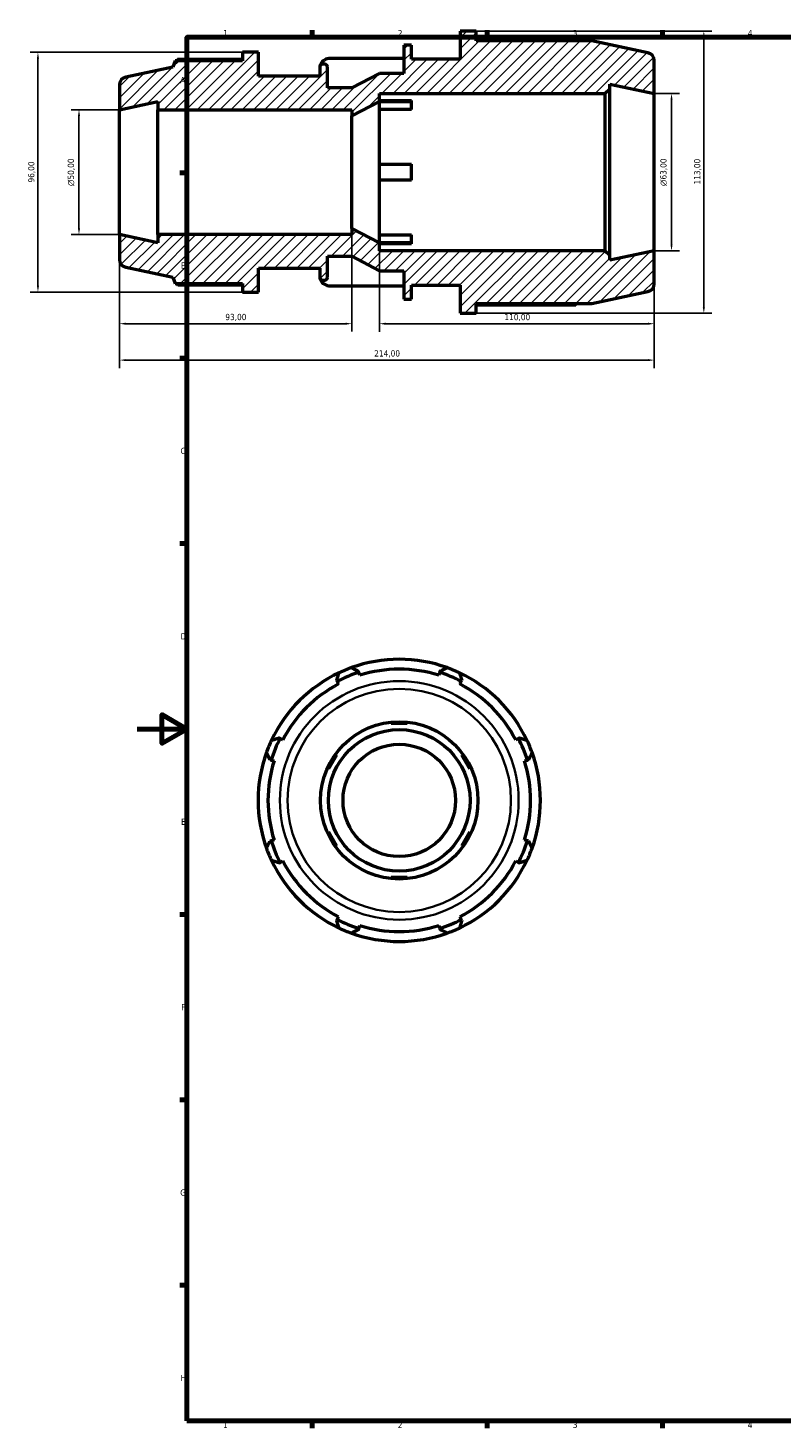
# Model space of a CAD drawing. Header units: millimetres. Extents: x -44 to 931, y -3 to 692.
# Tile 1 of 4: x -44 to 258, y 17 to 578. Entities that reach past the tile are written whole.
import ezdxf

# ---------------------------------------------------------------- set-up
doc = ezdxf.new("R2010")
doc.units = ezdxf.units.MM
for name, color, linetype, lineweight in [('Border (ISO)', 7, 'Continuous', 70), ('Dimension (ISO)', 7, 'Continuous', 25), ('Hatch (ISO)', 7, 'Continuous', 18), ('Visible (ISO)', 7, 'Continuous', 50), ('Visible Narrow (ISO)', 7, 'Continuous', 35)]:
    doc.layers.add(name, color=color, linetype=linetype, lineweight=lineweight)
doc.styles.add('Note Text (ISO)', font='tahoma.ttf')
doc.dimstyles.new('Default (ISO)', dxfattribs={"dimtxt": 2.5, "dimasz": 2.5, "dimexe": 3.175, "dimexo": 0, "dimgap": 0.762, "dimtad": 1, "dimrnd": 1e-08, "dimzin": 0, "dimtxsty": 'Note Text (ISO)', "dimcen": 0.09, "dimdle": 10, "dimclrd": 256, "dimclre": 256, "dimclrt": 232, "dimazin": 0, "dimtfac": 1.40208, "dimtmove": 0, "dimatfit": 3, "dimfxl": 1, "dimtolj": 1, "dimtzin": 0, "dimlwd": -1, "dimlwe": -1, "dimarcsym": 0})

# ---------------------------------------------------------------- blocks, each defined once
blk = doc.blocks.new('Borders Default Border')
at = {"layer": 'Border (ISO)'}
for p, q in [((70.08, 574), (70.08, 576.9)), ((140.17, 574), (140.17, 576.9)), ((210.25, 574), (210.25, 576.9)), ((20, 519.75), (17.1, 519.75)), ((20, 445.5), (17.1, 445.5)), ((20, 371.25), (17.1, 371.25)), ((20, 222.75), (17.1, 222.75)), ((20, 148.5), (17.1, 148.5)), ((20, 74.25), (17.1, 74.25)), ((70.08, 20), (70.08, 17.1)), ((140.17, 20), (140.17, 17.1)), ((210.25, 20), (210.25, 17.1))]:
    blk.add_line(p, q, dxfattribs=at)
at = {"layer": 'Border (ISO)', "flags": 128}
for points in [[(20, 20), (20, 574), (821, 574), (821, 20), (20, 20)], [(0, 297), (20, 297), (10, 302.77), (10, 291.23), (20, 297)]]:
    blk.add_lwpolyline(points, dxfattribs=at)
at = {"layer": 'Border (ISO)', "color": 232, "true_color": 0xca0064, "char_height": 2.5, "attachment_point": 7, "style": 'Note Text (ISO)'}
for s, insert in [('1', (34.48, 574.4)), ('2', (104.37, 574.4)), ('3', (174.43, 574.35)), ('4', (244.42, 574.4)), ('A', (17.29, 555.62)), ('B', (17.59, 481.37)), ('C', (17.43, 407.08)), ('D', (17.43, 332.88)), ('E', (17.64, 258.63)), ('F', (17.7, 184.38)), ('G', (17.31, 110.08)), ('H', (17.44, 35.88)), ('1', (34.48, 17.1)), ('2', (104.37, 17.1)), ('3', (174.43, 17.05)), ('4', (244.42, 17.1))]:
    blk.add_mtext(s, dxfattribs=dict(at, insert=insert))
blk = doc.blocks.new('*D7')
at = {"layer": 'Defpoints', "color": 0, "transparency": 16777216}
for p in [(-7, 545), (-23.22, 495), (-7, 495)]:
    blk.add_point(p, dxfattribs=at)
at = {"layer": 'Dimension (ISO)', "transparency": 16777216}
for p, q in [((-7, 545), (-26.4, 545)), ((-23.22, 542.5), (-23.22, 497.5)), ((-7, 495), (-26.4, 495))]:
    blk.add_line(p, q, dxfattribs=at)
for points in [[(-23.64, 542.5), (-22.8, 542.5), (-23.22, 545)], [(-23.64, 497.5), (-22.8, 497.5), (-23.22, 495)]]:
    blk.add_solid(points, dxfattribs=at)
at = {"layer": 'Dimension (ISO)', "color": 232, "true_color": 0xca0064, "transparency": 16777216, "insert": (-27.74, 514.44), "char_height": 2.5, "attachment_point": 1, "rotation": 90, "style": 'Note Text (ISO)'}
blk.add_mtext('\\A1;\\fAIGDT|b0|i0;\\H2.5000;\\ln\\fTahoma|b0|i0;\\H2.5000;50,00', dxfattribs=at)
blk = doc.blocks.new('*D8')
at = {"layer": 'Defpoints', "color": 0, "transparency": 16777216}
for p in [(-7, 495), (86, 497.5), (-7, 459.32)]:
    blk.add_point(p, dxfattribs=at)
at = {"layer": 'Dimension (ISO)', "transparency": 16777216}
for p, q in [((-7, 495), (-7, 456.14)), ((86, 497.5), (86, 456.14)), ((83.5, 459.32), (-4.5, 459.32))]:
    blk.add_line(p, q, dxfattribs=at)
for points in [[(-4.5, 459.74), (-4.5, 458.9), (-7, 459.32)], [(83.5, 459.74), (83.5, 458.9), (86, 459.32)]]:
    blk.add_solid(points, dxfattribs=at)
at = {"layer": 'Dimension (ISO)', "color": 232, "true_color": 0xca0064, "transparency": 16777216, "insert": (35.35, 463.25), "char_height": 2.5, "attachment_point": 1, "style": 'Note Text (ISO)'}
blk.add_mtext('\\A1;93,00', dxfattribs=at)
blk = doc.blocks.new('*D9')
at = {"layer": 'Defpoints', "color": 0, "transparency": 16777216}
for p in [(97, 491.65), (207, 488.5), (207, 459.3)]:
    blk.add_point(p, dxfattribs=at)
at = {"layer": 'Dimension (ISO)', "transparency": 16777216}
for p, q in [((97, 491.65), (97, 456.12)), ((207, 488.5), (207, 456.12)), ((99.5, 459.3), (204.5, 459.3))]:
    blk.add_line(p, q, dxfattribs=at)
for points in [[(99.5, 459.72), (99.5, 458.88), (97, 459.3)], [(204.5, 459.72), (204.5, 458.88), (207, 459.3)]]:
    blk.add_solid(points, dxfattribs=at)
at = {"layer": 'Dimension (ISO)', "color": 232, "true_color": 0xca0064, "transparency": 16777216, "insert": (147.05, 463.23), "char_height": 2.5, "attachment_point": 1, "style": 'Note Text (ISO)'}
blk.add_mtext('\\A1;110,00', dxfattribs=at)
blk = doc.blocks.new('*D10')
at = {"layer": 'Defpoints', "color": 0, "transparency": 16777216}
for p in [(135.75, 576.5), (135.75, 463.5), (226.86, 463.5)]:
    blk.add_point(p, dxfattribs=at)
at = {"layer": 'Dimension (ISO)', "transparency": 16777216}
for p, q in [((135.75, 576.5), (230.03, 576.5)), ((226.86, 574), (226.86, 466)), ((135.75, 463.5), (230.03, 463.5))]:
    blk.add_line(p, q, dxfattribs=at)
for points in [[(226.44, 574), (227.28, 574), (226.86, 576.5)], [(226.44, 466), (227.28, 466), (226.86, 463.5)]]:
    blk.add_solid(points, dxfattribs=at)
at = {"layer": 'Dimension (ISO)', "color": 232, "true_color": 0xca0064, "transparency": 16777216, "insert": (222.92, 515.05), "char_height": 2.5, "attachment_point": 1, "rotation": 90, "style": 'Note Text (ISO)'}
blk.add_mtext('\\A1;113,00', dxfattribs=at)
blk = doc.blocks.new('*D11')
at = {"layer": 'Defpoints', "color": 0, "transparency": 16777216}
for p in [(42.24, 568), (-39.64, 472), (42.24, 472)]:
    blk.add_point(p, dxfattribs=at)
at = {"layer": 'Dimension (ISO)', "transparency": 16777216}
for p, q in [((42.24, 568), (-42.81, 568)), ((-39.64, 565.5), (-39.64, 474.5)), ((42.24, 472), (-42.81, 472))]:
    blk.add_line(p, q, dxfattribs=at)
for points in [[(-40.06, 565.5), (-39.22, 565.5), (-39.64, 568)], [(-40.06, 474.5), (-39.22, 474.5), (-39.64, 472)]]:
    blk.add_solid(points, dxfattribs=at)
at = {"layer": 'Dimension (ISO)', "color": 232, "true_color": 0xca0064, "transparency": 16777216, "insert": (-43.57, 515.85), "char_height": 2.5, "attachment_point": 1, "rotation": 90, "style": 'Note Text (ISO)'}
blk.add_mtext('\\A1;96,00', dxfattribs=at)
blk = doc.blocks.new('*D12')
at = {"layer": 'Defpoints', "color": 0, "transparency": 16777216}
for p in [(-7, 495), (207, 488.5), (207, 444.73)]:
    blk.add_point(p, dxfattribs=at)
at = {"layer": 'Dimension (ISO)', "transparency": 16777216}
for p, q in [((-7, 495), (-7, 441.56)), ((207, 488.5), (207, 441.56)), ((-4.5, 444.73), (204.5, 444.73))]:
    blk.add_line(p, q, dxfattribs=at)
for points in [[(-4.5, 445.15), (-4.5, 444.32), (-7, 444.73)], [(204.5, 445.15), (204.5, 444.32), (207, 444.73)]]:
    blk.add_solid(points, dxfattribs=at)
at = {"layer": 'Dimension (ISO)', "color": 232, "true_color": 0xca0064, "transparency": 16777216, "insert": (94.95, 448.67), "char_height": 2.5, "attachment_point": 1, "style": 'Note Text (ISO)'}
blk.add_mtext('\\A1;214,00', dxfattribs=at)
blk = doc.blocks.new('*D13')
at = {"layer": 'Defpoints', "color": 0, "transparency": 16777216}
for p in [(207, 551.5), (207, 488.5), (213.92, 488.5)]:
    blk.add_point(p, dxfattribs=at)
at = {"layer": 'Dimension (ISO)', "transparency": 16777216}
for p, q in [((207, 551.5), (217.1, 551.5)), ((213.92, 549), (213.92, 491)), ((207, 488.5), (217.1, 488.5))]:
    blk.add_line(p, q, dxfattribs=at)
for points in [[(213.51, 549), (214.34, 549), (213.92, 551.5)], [(213.51, 491), (214.34, 491), (213.92, 488.5)]]:
    blk.add_solid(points, dxfattribs=at)
at = {"layer": 'Dimension (ISO)', "color": 232, "true_color": 0xca0064, "transparency": 16777216, "insert": (209.4, 514.44), "char_height": 2.5, "attachment_point": 1, "rotation": 90, "style": 'Note Text (ISO)'}
blk.add_mtext('\\A1;\\fAIGDT|b0|i0;\\H2.5000;\\ln\\fTahoma|b0|i0;\\H2.5000;63,00', dxfattribs=at)

msp = doc.modelspace()

# ---------------------------------------------------------------- hatches: boundary and pattern name
at = {"layer": 'Hatch (ISO)'}
h = msp.add_hatch(dxfattribs=at)
h.set_pattern_fill('ANSI31', color=256, scale=25.4, style=0)
h.set_pattern_definition([(45, (0, 0), (-2.245064, 2.245064), [])])
edge = h.paths.add_edge_path()
edge.add_line((48.64, 472), (48.64, 481.6))
edge.add_line((48.64, 481.6), (73.157, 481.6))
edge.add_line((73.157, 481.6), (73.157, 477.8))
edge.add_ellipse((74.157, 477.8), major_axis=(-1, 0), ratio=1, start_angle=0, end_angle=90)
edge.add_line((74.157, 476.8), (75.214, 476.8))
edge.add_ellipse((75.214, 477.8), major_axis=(0, -1), ratio=1, start_angle=0, end_angle=90)
edge.add_line((76.214, 477.8), (76.214, 486.3))
edge.add_line((76.214, 486.3), (86, 486.3))
edge.add_line((86, 486.3), (97, 480.45))
edge.add_line((97, 480.45), (106.786, 480.45))
edge.add_line((106.786, 480.45), (106.786, 469.15))
edge.add_line((106.786, 469.15), (109.843, 469.15))
edge.add_line((109.843, 469.15), (109.843, 474.8))
edge.add_line((109.843, 474.8), (129.349, 474.8))
edge.add_line((129.349, 474.8), (129.349, 463.5))
edge.add_line((129.349, 463.5), (135.749, 463.5))
edge.add_line((135.749, 463.5), (135.749, 467.455))
edge.add_line((135.749, 467.455), (182.089, 467.455))
edge.add_line((182.089, 467.455), (204.505, 472.22))
edge.add_ellipse((203.85, 475.301), major_axis=(0.655, -3.081), ratio=1, start_angle=0, end_angle=78)
edge.add_line((207, 475.301), (207, 488.5))
edge.add_line((207, 488.5), (189.167, 484.709))
edge.add_line((189.167, 484.709), (189.167, 486.61))
edge.add_line((189.167, 486.61), (187.277, 488.5))
edge.add_line((187.277, 488.5), (97, 488.5))
edge.add_line((97, 488.5), (97, 491.65))
edge.add_line((97, 491.65), (86, 497.5))
edge.add_line((86, 497.5), (86, 495))
edge.add_line((86, 495), (8.286, 495))
edge.add_line((8.286, 495), (8.286, 491.751))
edge.add_line((8.286, 491.751), (-7, 495))
edge.add_line((-7, 495), (-7, 485.051))
edge.add_ellipse((-3.85, 485.051), major_axis=(-3.15, 0), ratio=1, start_angle=0, end_angle=78)
edge.add_line((-4.505, 481.97), (14.4, 477.951))
edge.add_line((14.4, 477.951), (15.242, 475.36))
edge.add_line((15.242, 475.36), (42.24, 475.36))
edge.add_line((42.24, 475.36), (42.24, 472))
edge.add_line((42.24, 472), (48.64, 472))
edge = h.paths.add_edge_path()
edge.add_line((48.64, 558.4), (48.64, 568))
edge.add_line((48.64, 568), (42.24, 568))
edge.add_line((42.24, 568), (42.24, 564.64))
edge.add_line((42.24, 564.64), (15.242, 564.64))
edge.add_line((15.242, 564.64), (14.4, 562.049))
edge.add_line((14.4, 562.049), (-4.505, 558.03))
edge.add_ellipse((-3.85, 554.949), major_axis=(-0.655, 3.081), ratio=1, start_angle=0, end_angle=78)
edge.add_line((-7, 554.949), (-7, 545))
edge.add_line((-7, 545), (8.286, 548.249))
edge.add_line((8.286, 548.249), (8.286, 545))
edge.add_line((8.286, 545), (86, 545))
edge.add_line((86, 545), (86, 542.5))
edge.add_line((86, 542.5), (97, 548.35))
edge.add_line((97, 548.35), (97, 551.5))
edge.add_line((97, 551.5), (187.277, 551.5))
edge.add_line((187.277, 551.5), (189.167, 553.39))
edge.add_line((189.167, 553.39), (189.167, 555.291))
edge.add_line((189.167, 555.291), (207, 551.5))
edge.add_line((207, 551.5), (207, 564.699))
edge.add_ellipse((203.85, 564.699), major_axis=(3.15, 0), ratio=1, start_angle=0, end_angle=78)
edge.add_line((204.505, 567.78), (182.089, 572.545))
edge.add_line((182.089, 572.545), (135.749, 572.545))
edge.add_line((135.749, 572.545), (135.749, 576.5))
edge.add_line((135.749, 576.5), (129.349, 576.5))
edge.add_line((129.349, 576.5), (129.349, 565.2))
edge.add_line((129.349, 565.2), (109.843, 565.2))
edge.add_line((109.843, 565.2), (109.843, 570.85))
edge.add_line((109.843, 570.85), (106.786, 570.85))
edge.add_line((106.786, 570.85), (106.786, 559.55))
edge.add_line((106.786, 559.55), (97, 559.55))
edge.add_line((97, 559.55), (86, 553.7))
edge.add_line((86, 553.7), (76.214, 553.7))
edge.add_line((76.214, 553.7), (76.214, 562.2))
edge.add_ellipse((75.214, 562.2), major_axis=(1, 0), ratio=1, start_angle=0, end_angle=90)
edge.add_line((75.214, 563.2), (74.157, 563.2))
edge.add_ellipse((74.157, 562.2), major_axis=(0, 1), ratio=1, start_angle=0, end_angle=90)
edge.add_line((73.157, 562.2), (73.157, 558.4))
edge.add_line((73.157, 558.4), (48.64, 558.4))

# ---------------------------------------------------------------- linework, layer by layer
at = {"layer": 'Visible (ISO)'}
for p, q in [((135.749, 576.5), (129.349, 576.5)), ((129.349, 576.5), (129.349, 565.2)), ((135.749, 572.545), (135.749, 576.5)), ((175.534, 573.162), (135.749, 573.162)), ((182.089, 572.545), (135.749, 572.545)), ((204.505, 567.78), (182.089, 572.545)), ((48.64, 568), (42.24, 568)), ((42.24, 568), (42.24, 564.64)), ((48.64, 558.4), (48.64, 568)), ((109.843, 570.85), (106.786, 570.85)), ((106.786, 570.85), (106.786, 559.55)), ((109.843, 565.2), (109.843, 570.85)), ((14.4, 562.049), (-4.505, 558.03)), ((15.242, 564.64), (14.4, 562.049)), ((42.24, 564.64), (15.242, 564.64)), ((42.24, 565.165), (16.334, 565.165)), ((73.157, 562.2), (73.157, 558.4)), ((75.214, 563.2), (74.157, 563.2)), ((76.214, 553.7), (76.214, 562.2)), ((106.786, 565.55), (76.728, 565.55)), ((129.349, 565.2), (109.843, 565.2)), ((207, 551.5), (207, 564.699)), ((73.157, 558.4), (48.64, 558.4)), ((97, 559.55), (86, 553.7)), ((106.786, 559.55), (97, 559.55)), ((189.167, 553.39), (189.167, 555.291)), ((189.167, 555.291), (207, 551.5)), ((-7, 554.949), (-7, 545)), ((86, 553.7), (76.214, 553.7)), ((97, 548.35), (97, 551.5)), ((97, 551.5), (187.277, 551.5)), ((187.277, 551.5), (189.167, 553.39)), ((187.277, 551.5), (187.277, 488.5)), ((189.167, 486.61), (189.167, 553.39)), ((207, 488.5), (207, 551.5)), ((-7, 545), (8.286, 548.249)), ((-7, 495), (-7, 545)), ((8.286, 548.249), (8.286, 545)), ((8.286, 545), (86, 545)), ((8.286, 495), (8.286, 545)), ((86, 542.5), (97, 548.35)), ((86, 545), (86, 542.5)), ((97, 548.739), (109.843, 548.739)), ((97, 491.65), (97, 548.35)), ((97, 548.274), (109.843, 548.274)), ((109.843, 545.074), (97, 545.074)), ((109.843, 548.274), (109.843, 548.739)), ((109.843, 545.074), (109.843, 548.274)), ((86, 497.5), (86, 542.5)), ((97, 523.2), (109.843, 523.2)), ((109.843, 516.8), (109.843, 523.2)), ((109.843, 516.8), (97, 516.8)), ((8.286, 491.751), (-7, 495)), ((-7, 495), (-7, 485.051)), ((86, 495), (8.286, 495)), ((8.286, 495), (8.286, 491.751)), ((97, 491.65), (86, 497.5)), ((86, 497.5), (86, 495)), ((97, 494.926), (109.843, 494.926)), ((109.843, 491.726), (109.843, 494.926)), ((109.843, 491.726), (97, 491.726)), ((97, 488.5), (97, 491.65)), ((109.843, 491.261), (97, 491.261)), ((187.277, 488.5), (97, 488.5)), ((109.843, 491.261), (109.843, 491.726)), ((189.167, 486.61), (187.277, 488.5)), ((207, 488.5), (189.167, 484.709)), ((207, 475.301), (207, 488.5)), ((76.214, 477.8), (76.214, 486.3)), ((76.214, 486.3), (86, 486.3)), ((86, 486.3), (97, 480.45)), ((189.167, 484.709), (189.167, 486.61)), ((-4.505, 481.97), (14.4, 477.951)), ((14.4, 477.951), (15.242, 475.36)), ((48.64, 472), (48.64, 481.6)), ((48.64, 481.6), (73.157, 481.6)), ((73.157, 481.6), (73.157, 477.8)), ((74.157, 476.8), (75.214, 476.8)), ((97, 480.45), (106.786, 480.45)), ((106.786, 480.45), (106.786, 469.15)), ((15.242, 475.36), (42.24, 475.36)), ((16.334, 474.835), (42.24, 474.835)), ((42.24, 475.36), (42.24, 472)), ((42.24, 472), (48.64, 472)), ((76.728, 474.45), (106.786, 474.45)), ((109.843, 469.15), (109.843, 474.8)), ((109.843, 474.8), (129.349, 474.8)), ((129.349, 474.8), (129.349, 463.5)), ((182.089, 467.455), (204.505, 472.22)), ((106.786, 469.15), (109.843, 469.15)), ((135.749, 463.5), (135.749, 467.455)), ((135.749, 467.455), (182.089, 467.455)), ((135.749, 466.838), (175.534, 466.838)), ((129.349, 463.5), (135.749, 463.5)), ((88.796, 319.688), (88.648, 320.157)), ((89.158, 318.54), (88.796, 319.688)), ((121.121, 319.688), (120.759, 318.54)), ((121.269, 320.157), (121.121, 319.688)), ((79.913, 316.539), (80.14, 316.103)), ((80.14, 316.103), (80.696, 315.035)), ((129.221, 315.035), (129.777, 316.103)), ((129.777, 316.103), (130.004, 316.539)), ((101.759, 299.227), (101.759, 299.764)), ((108.159, 299.227), (101.759, 299.227)), ((108.159, 299.764), (108.159, 299.227)), ((57.283, 293.246), (56.847, 293.473)), ((58.351, 292.69), (57.283, 293.246)), ((152.634, 293.246), (151.567, 292.69)), ((153.07, 293.473), (152.634, 293.246)), ((79.885, 286.599), (76.685, 281.056)), ((79.42, 286.867), (79.885, 286.599)), ((130.032, 286.599), (130.497, 286.867)), ((133.232, 281.056), (130.032, 286.599)), ((53.229, 284.738), (53.698, 284.59)), ((53.698, 284.59), (54.845, 284.228)), ((76.685, 281.056), (76.22, 281.325)), ((133.697, 281.325), (133.232, 281.056)), ((155.072, 284.228), (156.219, 284.59)), ((156.219, 284.59), (156.688, 284.738)), ((54.845, 252.627), (53.698, 252.265)), ((76.22, 255.53), (76.685, 255.799)), ((76.685, 255.799), (79.885, 250.256)), ((130.032, 250.256), (133.232, 255.799)), ((133.232, 255.799), (133.697, 255.53)), ((156.219, 252.265), (155.072, 252.627)), ((53.698, 252.265), (53.229, 252.117)), ((79.885, 250.256), (79.42, 249.988)), ((130.497, 249.988), (130.032, 250.256)), ((156.688, 252.117), (156.219, 252.265)), ((56.847, 243.382), (57.283, 243.609)), ((57.283, 243.609), (58.351, 244.165)), ((151.567, 244.165), (152.634, 243.609)), ((152.634, 243.609), (153.07, 243.382)), ((101.759, 237.627), (108.159, 237.627)), ((101.759, 237.09), (101.759, 237.627)), ((108.159, 237.627), (108.159, 237.09)), ((80.14, 220.752), (79.913, 220.316)), ((80.696, 221.819), (80.14, 220.752)), ((129.777, 220.752), (129.221, 221.819)), ((130.004, 220.316), (129.777, 220.752)), ((88.648, 216.698), (88.796, 217.167)), ((88.796, 217.167), (89.158, 218.314)), ((120.759, 218.314), (121.121, 217.167)), ((121.121, 217.167), (121.269, 216.698))]:
    msp.add_line(p, q, dxfattribs=at)
for radius in [31.5, 28.35, 22.5]:
    msp.add_circle((104.959, 268.427), radius, dxfattribs=at)
for centre, radius, start, end in [((203.85, 564.699), 3.15, 0, 78), ((74.157, 562.2), 1, 90, 180), ((75.214, 562.2), 1, 0, 90), ((-3.85, 554.949), 3.15, 102, 180), ((-3.85, 485.051), 3.15, 180, 258), ((74.157, 477.8), 1, 180, 270), ((75.214, 477.8), 1, 270, 0), ((203.85, 475.301), 3.15, 282, 0), ((104.959, 268.427), 53.748, 107.5, 117.5), ((104.959, 268.427), 56.5, 109.79198, 115.20802), ((104.959, 268.427), 56.5, 70.20802, 109.79198), ((104.959, 268.427), 52.545, 72.5, 107.5), ((104.959, 268.427), 53.748, 62.5, 72.5), ((104.959, 268.427), 56.5, 64.79198, 70.20802), ((104.959, 268.427), 56.5, 115.20802, 154.79198), ((104.959, 268.427), 52.545, 117.5, 152.5), ((104.959, 268.427), 56.5, 25.20802, 64.79198), ((104.959, 268.427), 52.545, 27.5, 62.5), ((104.959, 268.427), 56.5, 154.79198, 160.20802), ((104.959, 268.427), 53.748, 152.5, 162.5), ((104.959, 268.427), 53.748, 17.5, 27.5), ((104.959, 268.427), 56.5, 19.79198, 25.20802), ((104.959, 268.427), 56.5, 160.20802, 199.79198), ((104.959, 268.427), 56.5, 340.20802, 19.79198), ((104.959, 268.427), 52.545, 162.5, 197.5), ((104.959, 268.427), 52.545, 342.5, 17.5), ((104.959, 268.427), 56.5, 199.79198, 205.20802), ((104.959, 268.427), 53.748, 197.5, 207.5), ((104.959, 268.427), 53.748, 332.5, 342.5), ((104.959, 268.427), 56.5, 334.79198, 340.20802), ((104.959, 268.427), 56.5, 205.20802, 244.79198), ((104.959, 268.427), 52.545, 207.5, 242.5), ((104.959, 268.427), 56.5, 295.20802, 334.79198), ((104.959, 268.427), 52.545, 297.5, 332.5), ((104.959, 268.427), 53.748, 242.5, 252.5), ((104.959, 268.427), 53.748, 287.5, 297.5), ((104.959, 268.427), 56.5, 244.79198, 250.20802), ((104.959, 268.427), 56.5, 250.20802, 289.79198), ((104.959, 268.427), 52.545, 252.5, 287.5), ((104.959, 268.427), 56.5, 289.79198, 295.20802)]:
    msp.add_arc(centre, radius, start, end, dxfattribs=at)
for centre, start_param, end_param in [((77.677, 561.723), 4.9239623, 6.0228828), ((77.677, 478.277), 0.2603026, 1.359223)]:
    msp.add_ellipse(centre, major_axis=(-4.52, 0), ratio=0.8660254, start_param=start_param, end_param=end_param, dxfattribs=at)
for points, weights in [([(175.854, 572.545), (175.697, 572.851), (175.534, 573.162)], [1.00027931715, 1.00021374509, 1]), ([(16.334, 565.165), (16.195, 564.9), (16.062, 564.64)], [1, 1.00059435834, 1.00104073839]), ([(16.062, 475.36), (16.195, 475.1), (16.334, 474.835)], [1.00104073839, 1.00059435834, 1]), ([(175.534, 466.838), (175.697, 467.149), (175.854, 467.455)], [1, 1.00021374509, 1.00027931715]), ([(85.827, 321.59), (87.267, 320.859), (88.648, 320.157)], [1, 1.00050187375, 1.00018685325]), ([(121.269, 320.157), (122.651, 320.859), (124.09, 321.59)], [1.00018685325, 1.00050187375, 1]), ([(79.913, 316.539), (80.394, 318.012), (80.895, 319.547)], [1.00018685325, 1.00050187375, 1]), ([(129.022, 319.547), (129.523, 318.012), (130.004, 316.539)], [1, 1.00050187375, 1.00018685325]), ([(53.839, 292.491), (55.374, 292.992), (56.847, 293.473)], [1, 1.00050187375, 1.00018685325]), ([(153.07, 293.473), (154.543, 292.992), (156.078, 292.491)], [1.00018685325, 1.00050187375, 1]), ([(53.229, 284.738), (52.527, 286.119), (51.796, 287.559)], [1.00018685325, 1.00050187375, 1]), ([(158.121, 287.559), (157.39, 286.119), (156.688, 284.738)], [1, 1.00050187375, 1.00018685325]), ([(51.796, 249.296), (52.527, 250.735), (53.229, 252.117)], [1, 1.00050187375, 1.00018685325]), ([(156.688, 252.117), (157.39, 250.735), (158.121, 249.296)], [1.00018685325, 1.00050187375, 1]), ([(56.847, 243.382), (55.374, 243.863), (53.839, 244.364)], [1.00018685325, 1.00050187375, 1]), ([(156.078, 244.364), (154.543, 243.863), (153.07, 243.382)], [1, 1.00050187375, 1.00018685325]), ([(80.895, 217.308), (80.394, 218.843), (79.913, 220.316)], [1, 1.00050187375, 1.00018685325]), ([(130.004, 220.316), (129.523, 218.843), (129.022, 217.308)], [1.00018685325, 1.00050187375, 1]), ([(88.648, 216.698), (87.267, 215.996), (85.827, 215.265)], [1.00018685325, 1.00050187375, 1]), ([(124.09, 215.265), (122.651, 215.996), (121.269, 216.698)], [1, 1.00050187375, 1.00018685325])]:
    msp.add_rational_spline(points, weights, degree=2, dxfattribs=at)
at = {"layer": 'Visible Narrow (ISO)'}
for radius in [47.78, 44.699]:
    msp.add_circle((104.959, 268.427), radius, dxfattribs=at)

# ---------------------------------------------------------------- block references
msp.add_blockref('Borders Default Border', (0, 0))

# ---------------------------------------------------------------- dimensions: what is measured, and where the dimension line sits
at = {"layer": 'Dimension (ISO)'}
for base, p1, p2, angle, picture, middle in [((226.859, 463.5), (135.749, 576.5), (135.749, 463.5), 90, '*D10', (226.859, 520)), ((-39.639, 472), (42.24, 568), (42.24, 472), 90, '*D11', (-39.639, 520)), ((-7, 459.32), (86, 497.5), (-7, 495), 180, '*D8', (39.5, 459.32)), ((207, 444.732), (-7, 495), (207, 488.5), 180, '*D12', (100, 444.732)), ((207, 459.298), (97, 491.65), (207, 488.5), 180, '*D9', (152, 459.298))]:
    dim = msp.add_linear_dim(base=base, p1=p1, p2=p2, angle=angle, dimstyle='Default (ISO)', override={"dimdec": 2, "dimtp": 0, "dimtm": 0, "dimtdec": 2, "dimtofl": 0, "dimatfit": 1}, dxfattribs=at)
    dim.commit()
    dim.dimension.update_dxf_attribs({"geometry": picture, "text_midpoint": middle, "dimtype": 160})
for base, p1, p2, picture, middle in [((213.923, 488.5), (207, 551.5), (207, 488.5), '*D13', (213.923, 520)), ((-23.22, 495), (-7, 545), (-7, 495), '*D7', (-23.22, 520))]:
    dim = msp.add_linear_dim(base=base, p1=p1, p2=p2, angle=90, text='\\fAIGDT|b0|i0;\\H2.5000;\\ln\\fTahoma|b0|i0;\\H2.5000;<>', dimstyle='Default (ISO)', override={"dimdec": 2, "dimtp": 0, "dimtm": 0, "dimtdec": 2, "dimtofl": 0, "dimatfit": 1}, dxfattribs=at)
    dim.commit()
    dim.dimension.update_dxf_attribs({"geometry": picture, "text_midpoint": middle, "dimtype": 160})

doc.saveas('drawing.dxf')
